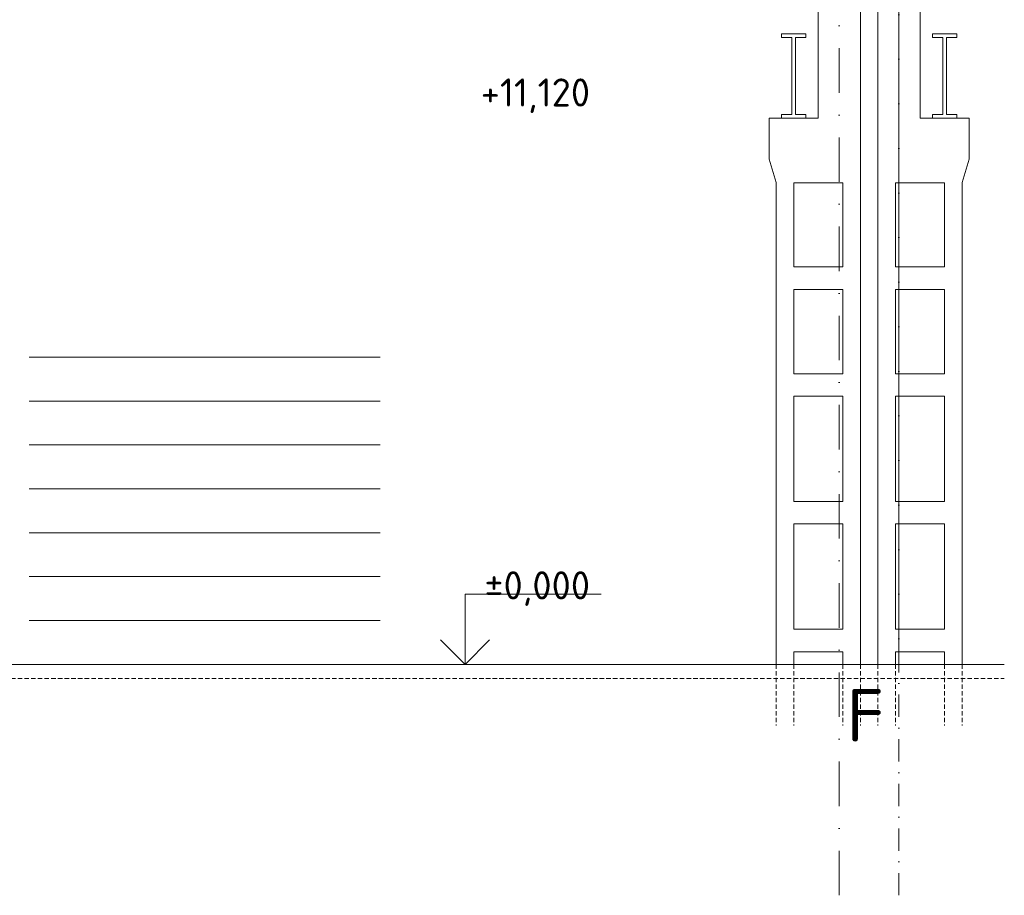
# Model space of a CAD drawing. Header units: millimetres. Extents: x -746391 to 410178, y -169697 to 100555.
# Tile 173 of 179: x 395954 to 409977, y -169697 to -157226. Entities that reach past the tile are written whole.
import ezdxf
from ezdxf.enums import TextEntityAlignment as Align

# ---------------------------------------------------------------- set-up
doc = ezdxf.new("R2010")
doc.units = ezdxf.units.MM
for name, pattern in [('CENTERX2', [101.6, 63.5, -12.7, 12.7, -12.7]), ('DASHDOT', [25.4, 12.7, -6.35, 0, -6.35]), ('HIDDEN', [9.525, 6.35, -3.175])]:
    doc.linetypes.add(name, pattern=pattern)
doc.layers.get('0').update_dxf_attribs({"color": 9})
for name, color, linetype, lineweight in [('A99_N_kce-pohl', 9, 'Continuous', 9), ('A99_N_koty-200-vysk', 9, 'Continuous', 9), ('A99_N_txt-popis-200', 9, 'Continuous', 5), ('A99_S_kce-pohl', 9, 'Continuous', 5), ('A99_S_kce-rez-sil', 9, 'Continuous', 15), ('A99_S_kce-rez-ten', 9, 'Continuous', 9), ('A99_S_osy', 9, 'CENTERX2', 5)]:
    doc.layers.add(name, color=color, linetype=linetype, lineweight=lineweight)
doc.styles.add('A99_kota', font='isocpeur.ttf', dxfattribs={"height": 2})
doc.styles.add('ad_popis 100', font='isocpeur.ttf', dxfattribs={"height": 200})

# ---------------------------------------------------------------- blocks, each defined once
blk = doc.blocks.new('*U27')
at = {"color": 0, "linetype": 'ByBlock', "lineweight": -2}
blk.add_line((-3, 0), (7, 0), dxfattribs=at)
for points in [[(-1.75, -1.75), (0, 0), (1.75, -1.75)], [(0, 0), (0, -5), (0, -5), (9.7, -5)]]:
    blk.add_lwpolyline(points, dxfattribs=at)
at = {"color": 0, "linetype": 'ByBlock', "lineweight": -2, "style": 'A99_kota'}
for tag, p in [('VYSKA', (9.2, -2.25)), ('POPIS', (9.2, -5.5))]:
    blk.add_attdef(tag, text='', height=2, dxfattribs=at).set_placement(p, align=Align.TOP_RIGHT)
blk = doc.blocks.new('*U21')
at = {"color": 0, "linetype": 'ByBlock', "lineweight": -2}
blk.add_line((-3, 0), (7, 0), dxfattribs=at)
for points in [[(0, 0), (0, 5), (0, 5), (9.7, 5)], [(-1.75, 1.75), (0, 0), (1.75, 1.75)]]:
    blk.add_lwpolyline(points, dxfattribs=at)
at = {"color": 0, "linetype": 'ByBlock', "lineweight": -2, "style": 'A99_kota'}
for tag, p in [('VYSKA', (9.2, 7.75)), ('POPIS', (9.2, 4.5))]:
    blk.add_attdef(tag, text='', height=2, dxfattribs=at).set_placement(p, align=Align.TOP_RIGHT)

msp = doc.modelspace()

# ---------------------------------------------------------------- linework, layer by layer
at = {"layer": 'A99_N_kce-pohl', "color": 1, "linetype": 'Continuous', "lineweight": 5}
for points in [[(401087.5, -162032.5), (401087.5, -162032.5), (396087.5, -162032.5)], [(401087.5, -162657.5), (401087.5, -162657.5), (396087.5, -162657.5)], [(401087.5, -163282.5), (401087.5, -163282.5), (396087.5, -163282.5)], [(401087.5, -163907.5), (401087.5, -163907.5), (396087.5, -163907.5)], [(401087.5, -164532.5), (401087.5, -164532.5), (396087.5, -164532.5)], [(401087.5, -165157.5), (401087.5, -165157.5), (396087.5, -165157.5)], [(401087.5, -165782.5), (401087.5, -165782.5), (396087.5, -165782.5)]]:
    msp.add_lwpolyline(points, dxfattribs=at)
at = {"layer": 'A99_S_kce-pohl'}
for points in [[(407327.5, -158627.5), (407327.5, -153877.5), (407927.5, -153877.5), (407927.5, -166407.5)], [(408777.5, -158627.5), (408777.5, -153877.5), (408177.5, -153877.5), (408177.5, -166407.5)], [(407327.5, -158627.5), (406627.5, -158627.5), (406627.5, -159212.5), (406727.5, -159542.5), (406727.5, -166407.5)], [(408777.5, -158627.5), (409477.5, -158627.5), (409477.5, -159212.5), (409377.5, -159542.5), (409377.5, -166407.5)]]:
    msp.add_lwpolyline(points, dxfattribs=at)
for points in [[(407677.5, -159547.5), (406977.5, -159547.5), (406977.5, -160747.5), (407677.5, -160747.5)], [(408427.5, -159547.5), (409127.5, -159547.5), (409127.5, -160747.5), (408427.5, -160747.5)], [(407677.5, -161067.5), (406977.5, -161067.5), (406977.5, -162267.5), (407677.5, -162267.5)], [(408427.5, -161067.5), (409127.5, -161067.5), (409127.5, -162267.5), (408427.5, -162267.5)], [(407677.5, -162587.5), (406977.5, -162587.5), (406977.5, -164087.5), (407677.5, -164087.5)], [(408427.5, -162587.5), (409127.5, -162587.5), (409127.5, -164087.5), (408427.5, -164087.5)], [(407677.5, -164407.5), (406977.5, -164407.5), (406977.5, -165907.5), (407677.5, -165907.5)], [(408427.5, -164407.5), (409127.5, -164407.5), (409127.5, -165907.5), (408427.5, -165907.5)], [(407677.5, -166227.5), (406977.5, -166227.5), (406977.5, -166407.5), (407677.5, -166407.5)], [(408427.5, -166227.5), (409127.5, -166227.5), (409127.5, -166407.5), (408427.5, -166407.5)]]:
    msp.add_lwpolyline(points, close=True, dxfattribs=at)
at = {"layer": 'A99_S_kce-rez-sil', "lineweight": 13}
msp.add_line((408177.5, -166407.5), (408177.5, -153122.5), dxfattribs=at)
at = {"layer": 'A99_S_kce-rez-sil'}
for p, q in [((407152.5, -157427.5), (406802.5, -157427.5)), ((406802.5, -157427.5), (406802.5, -157477.5)), ((406802.5, -157477.5), (406952.5, -157477.5)), ((406952.5, -157477.5), (406952.5, -158577.5)), ((407152.5, -157477.5), (407002.5, -157477.5)), ((407002.5, -157477.5), (407002.5, -158577.5)), ((407152.5, -157427.5), (407152.5, -157477.5)), ((408952.5, -157427.5), (409302.5, -157427.5)), ((408952.5, -157427.5), (408952.5, -157477.5)), ((408952.5, -157477.5), (409102.5, -157477.5)), ((409102.5, -157477.5), (409102.5, -158577.5)), ((409152.5, -157477.5), (409152.5, -158577.5)), ((409302.5, -157477.5), (409152.5, -157477.5)), ((409302.5, -157427.5), (409302.5, -157477.5)), ((406802.5, -158627.5), (406802.5, -158577.5)), ((406802.5, -158577.5), (406952.5, -158577.5)), ((407152.5, -158577.5), (407002.5, -158577.5)), ((407152.5, -158627.5), (407152.5, -158577.5)), ((408952.5, -158627.5), (408952.5, -158577.5)), ((408952.5, -158577.5), (409102.5, -158577.5)), ((409302.5, -158577.5), (409152.5, -158577.5)), ((409302.5, -158627.5), (409302.5, -158577.5)), ((407152.5, -158627.5), (406802.5, -158627.5)), ((408952.5, -158627.5), (409302.5, -158627.5))]:
    msp.add_line(p, q, dxfattribs=at)
at = {"layer": 'A99_S_kce-rez-sil', "color": 7, "linetype": 'Continuous', "lineweight": 15}
msp.add_line((353057.5, -166407.5), (409977.5, -166407.5), dxfattribs=at)
at = {"layer": 'A99_S_kce-rez-sil', "color": 7, "linetype": 'HIDDEN', "lineweight": 5, "ltscale": 10}
msp.add_line((325727.5, -166607.5), (409977.5, -166607.5), dxfattribs=at)
for points in [[(406727.5, -166407.5), (406727.5, -167277.5)], [(406977.5, -166407.5), (406977.5, -167277.5)], [(407677.5, -166407.5), (407677.5, -167277.5)], [(408427.5, -166407.5), (408427.5, -167277.5)], [(409127.5, -166407.5), (409127.5, -167277.5)], [(409377.5, -166407.5), (409377.5, -167277.5)]]:
    msp.add_lwpolyline(points, dxfattribs=at)
at = {"layer": 'A99_S_kce-rez-ten', "lineweight": 13}
msp.add_line((408477.5, -153272.5), (408477.5, -166407.5), dxfattribs=at)
at = {"layer": 'A99_S_osy', "linetype": 'DASHDOT', "lineweight": 13, "ltscale": 25}
msp.add_line((408477.5, -169697.3), (408477.5, -149677.3), dxfattribs=at)
at = {"layer": 'A99_S_osy', "linetype": 'DASHDOT', "lineweight": 5, "ltscale": 50}
msp.add_lwpolyline([(407627.5, -169697.3), (407627.5, -149677.3)], dxfattribs=at)
msp.add_lwpolyline([(407627.5, -169697.3), (407627.5, -149677.3)], dxfattribs=at)

# ---------------------------------------------------------------- block references
at = {"layer": 'A99_N_koty-200-vysk', "lineweight": 5}
ref = msp.add_blockref('*U27', (402297.5, -155387.5), dxfattribs=dict(at, xscale=200, yscale=200, zscale=200))
ref.add_attrib('VYSKA', '+11,120', dxfattribs={"layer": '0', "color": 0, "linetype": 'ByBlock', "lineweight": -2, "height": 400, "style": 'A99_kota'}).set_placement((404077.6, -158062.5), align=Align.TOP_RIGHT)
ref = msp.add_blockref('*U21', (402297.5, -166407.5), dxfattribs=dict(at, xscale=200, yscale=200, zscale=200))
ref.add_attrib('VYSKA', '±0,000', dxfattribs={"layer": '0', "color": 0, "linetype": 'ByBlock', "lineweight": -2, "height": 400, "style": 'A99_kota'}).set_placement((404077.6, -165082.5), align=Align.TOP_RIGHT)

# ---------------------------------------------------------------- texts
at = {"layer": 'A99_N_txt-popis-200', "color": 1, "lineweight": 0, "insert": (407732.5, -166759), "char_height": 750, "width": 413.221, "attachment_point": 1, "style": 'ad_popis 100', "bg_fill": 3, "box_fill_scale": 1, "bg_fill_color": 256, "bg_fill_transparency": 0}
msp.add_mtext('F', dxfattribs=at)

# ---------------------------------------------------------------- next in the draw order: linework, layer by layer
at = {"layer": 'A99_S_kce-rez-sil', "color": 7, "linetype": 'HIDDEN', "lineweight": 5, "ltscale": 10}
for points in [[(407927.5, -166407.5), (407927.5, -167277.5)], [(408177.5, -166407.5), (408177.5, -167277.5)]]:
    msp.add_lwpolyline(points, dxfattribs=at)

doc.saveas('drawing.dxf')
